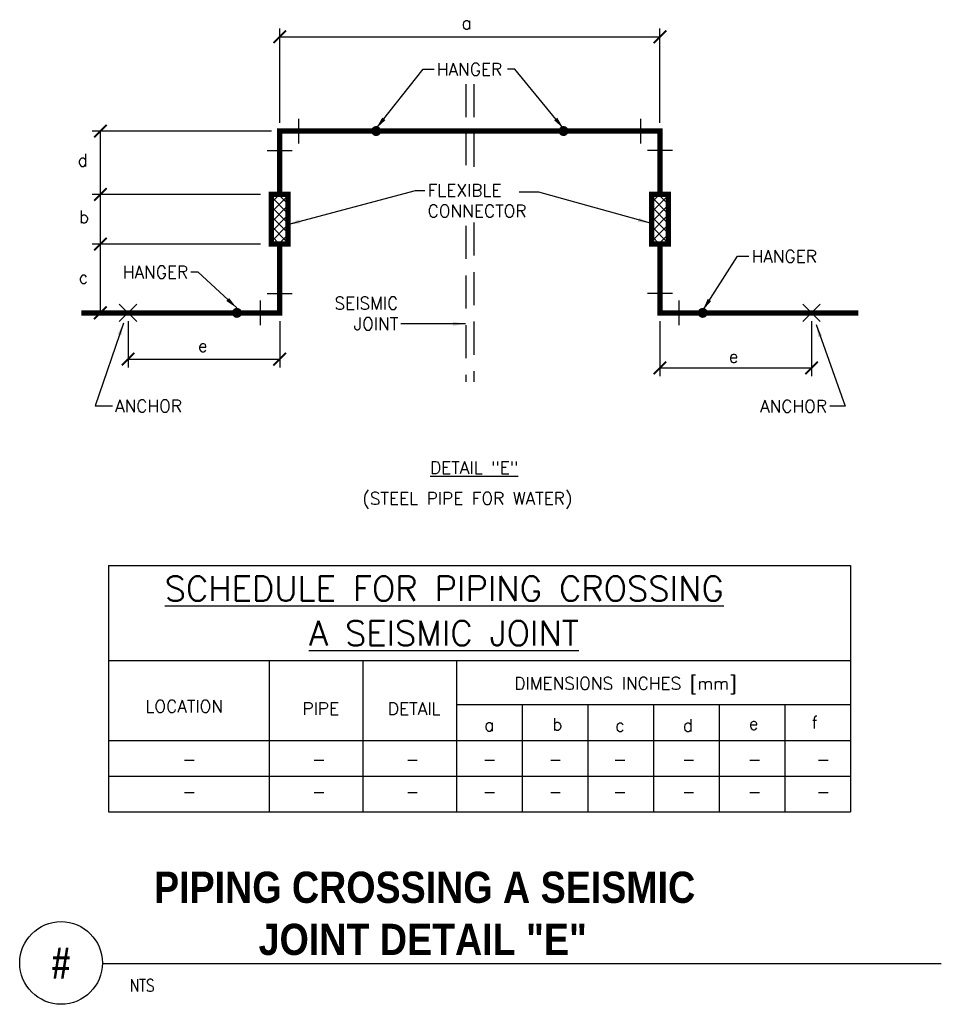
# Model space of a CAD drawing. Header units: inches. Extents: x 0.69 to 7.65, y 0.77 to 8.22.
import ezdxf
from ezdxf.enums import TextEntityAlignment as Align

# ---------------------------------------------------------------- set-up
doc = ezdxf.new("R2010")
doc.units = ezdxf.units.IN
doc.header["$MEASUREMENT"] = 0
doc.header["$PDSIZE"] = -1
doc.linetypes.add('HIDDEN', pattern=[0.375, 0.25, -0.125])
for name, color, linetype in [('M-DETL-DIMS', 2, 'Continuous'), ('M-DETL-HEVY', 5, 'Continuous'), ('M-DETL-MEDM', 4, 'Continuous'), ('M-DETL-PATT', 8, 'Continuous'), ('M-DETL-TEXT', 2, 'Continuous'), ('M-DETL-THIN', 2, 'Continuous'), ('MNHTXT', 61, 'Continuous')]:
    doc.layers.add(name, color=color, linetype=linetype)
doc.styles.add('BOLD', font='bold.shx', dxfattribs={"width": 0.9})
doc.styles.add('Romans', font='romans.shx')
doc.dimstyles.new('VA-Dims', dxfattribs={"dimtxt": 0.09375, "dimasz": 0.09375, "dimexe": 0.09375, "dimexo": 0.03125, "dimgap": 0.02, "dimtad": 1, "dimdec": 5, "dimzin": 0, "dimdsep": 46, "dimlunit": 4, "dimtxsty": 'Romans', "dimblk": 'ARCHTICK', "dimcen": 0.09375, "dimclrd": 256, "dimclre": 256, "dimclrt": 256, "dimadec": 0, "dimazin": 0, "dimtfac": 1, "dimtdec": 5, "dimtofl": 0, "dimtmove": 0, "dimatfit": 3, "dimfxl": 1, "dimfrac": 2, "dimtolj": 1, "dimtzin": 0, "dimlwd": -1, "dimlwe": -1, "dimarcsym": 0})

# ---------------------------------------------------------------- blocks, each defined once
blk = doc.blocks.new('_ArchTick')
at = {"color": 0, "linetype": 'ByBlock', "const_width": 0.15}
blk.add_lwpolyline([(-0.5, -0.5), (0.5, 0.5)], dxfattribs=at)

msp = doc.modelspace()

# ---------------------------------------------------------------- linework, layer by layer
at = {"layer": 'M-DETL-DIMS'}
for p, q in [((2.6527, 7.4401), (2.6527, 8.1533)), ((5.5277, 7.4401), (5.5277, 8.1533)), ((2.6527, 8.0908), (5.5277, 8.0908)), ((2.5902, 7.3776), (1.2351, 7.3776)), ((1.2976, 6.8984), (1.2976, 7.3776)), ((2.5068, 6.8984), (1.2351, 6.8984)), ((2.5068, 6.8984), (1.2351, 6.8984)), ((1.2976, 6.5234), (1.2976, 6.8984)), ((2.5068, 6.5234), (1.2351, 6.5234)), ((2.5068, 6.5234), (1.2351, 6.5234)), ((1.2976, 6.0026), (1.2976, 6.5234)), ((1.4443, 6.0026), (1.2351, 6.0026)), ((1.5068, 5.9401), (1.5068, 5.59)), ((2.6527, 5.9401), (2.6527, 5.59)), ((5.5277, 5.9401), (5.5277, 5.5235)), ((6.6735, 5.9401), (6.6735, 5.5235)), ((1.5068, 5.6525), (2.6527, 5.6525)), ((5.5277, 5.586), (6.6735, 5.586))]:
    msp.add_line(p, q, dxfattribs=at)
at = {"layer": 'M-DETL-HEVY'}
for p, q in [((2.7985, 7.2838), (2.7985, 7.4713)), ((5.3818, 7.2838), (5.3818, 7.4713)), ((2.5589, 7.2317), (2.7464, 7.2317)), ((5.6214, 7.2317), (5.4339, 7.2317)), ((2.5589, 6.1484), (2.7464, 6.1484)), ((5.6214, 6.1484), (5.4339, 6.1484)), ((2.5068, 5.9088), (2.5068, 6.0963)), ((5.6735, 5.9088), (5.6735, 6.0963))]:
    msp.add_line(p, q, dxfattribs=at)
at = {"layer": 'M-DETL-HEVY', "const_width": 0.04}
for points in [[(5.5277, 6.8984), (5.5277, 7.3776), (2.6527, 7.3776), (2.6527, 6.8984)], [(2.5693, 6.8984), (2.736, 6.8984)], [(2.5902, 6.8984), (2.5902, 6.5234)], [(2.7152, 6.8984), (2.7152, 6.5234)], [(5.611, 6.8984), (5.4443, 6.8984)], [(5.4652, 6.8984), (5.4652, 6.5234)], [(5.5902, 6.8984), (5.5902, 6.5234)], [(2.6527, 6.5234), (2.6527, 6.0026), (1.1527, 6.0026)], [(2.5693, 6.5234), (2.736, 6.5234)], [(5.611, 6.5234), (5.4443, 6.5234)], [(5.5277, 6.5234), (5.5277, 6.0026), (7.0277, 6.0026)]]:
    msp.add_lwpolyline(points, dxfattribs=at)
at = {"layer": 'M-DETL-MEDM', "linetype": 'HIDDEN'}
for p, q in [((4.0589, 7.7317), (4.0589, 7.1205)), ((4.1214, 7.7317), (4.1214, 7.1075)), ((4.0589, 6.6604), (4.0589, 5.4817)), ((4.1214, 6.6863), (4.1214, 5.4817))]:
    msp.add_line(p, q, dxfattribs=at)
at = {"layer": 'M-DETL-MEDM'}
for p, q in [((1.3595, 4.0933), (1.3595, 2.2283)), ((1.3595, 4.0933), (6.9681, 4.0933)), ((6.9681, 4.0933), (6.9681, 2.2283)), ((1.3595, 3.3741), (6.9681, 3.3741)), ((2.5723, 3.3741), (2.5723, 2.2283)), ((3.2806, 3.3741), (3.2806, 2.2283)), ((3.989, 3.3741), (3.989, 2.2283)), ((3.989, 3.0408), (6.9681, 3.0408)), ((4.4855, 3.0408), (4.4855, 2.2283)), ((4.982, 3.0408), (4.982, 2.2283)), ((5.4785, 3.0408), (5.4785, 2.2283)), ((5.9751, 3.0408), (5.9751, 2.2283)), ((6.4716, 3.0408), (6.4716, 2.2283)), ((1.3595, 2.7699), (6.9681, 2.7699)), ((1.3595, 2.4991), (6.9681, 2.4991)), ((1.3595, 2.2283), (6.9681, 2.2283))]:
    msp.add_line(p, q, dxfattribs=at)
at = {"layer": 'M-DETL-MEDM', "const_width": 0.0375}
for points in [[(3.4003, 7.3776, -1), (3.3628, 7.3776, -1)], [(4.7801, 7.3776, 1), (4.8176, 7.3776, 1)], [(2.311, 6.0026, 1), (2.3485, 6.0026, 1)], [(5.8318, 6.0026, 1), (5.8693, 6.0026, 1)]]:
    msp.add_lwpolyline(points, format="xyb", close=True, dxfattribs=at)
at = {"layer": 'M-DETL-PATT'}
for p, q in [((2.5902, 6.837), (2.6516, 6.8984)), ((2.5902, 6.7633), (2.7152, 6.8883)), ((2.5902, 6.8795), (2.7152, 6.7545)), ((2.6449, 6.8984), (2.7152, 6.8281)), ((5.4652, 6.8394), (5.5242, 6.8984)), ((5.4652, 6.7657), (5.5902, 6.8907)), ((5.4652, 6.8771), (5.5902, 6.7521)), ((5.5175, 6.8984), (5.5902, 6.8257)), ((2.5902, 6.6897), (2.7152, 6.8147)), ((2.5902, 6.8058), (2.7152, 6.6808)), ((5.4652, 6.6921), (5.5902, 6.8171)), ((5.4652, 6.8034), (5.5902, 6.6784)), ((2.5902, 6.616), (2.7152, 6.741)), ((2.5902, 6.7321), (2.7152, 6.6071)), ((5.4652, 6.6184), (5.5902, 6.7434)), ((5.4652, 6.7298), (5.5902, 6.6048)), ((2.5902, 6.5424), (2.7152, 6.6674)), ((2.5902, 6.6585), (2.7152, 6.5335)), ((5.4652, 6.5447), (5.5902, 6.6697)), ((5.4652, 6.6561), (5.5902, 6.5311)), ((2.5902, 6.5848), (2.6516, 6.5234)), ((2.6449, 6.5234), (2.7152, 6.5937)), ((5.4652, 6.5824), (5.5242, 6.5234)), ((5.5175, 6.5234), (5.5902, 6.5961))]:
    msp.add_line(p, q, dxfattribs=at)
at = {"layer": 'M-DETL-TEXT'}
msp.add_line((1.3125, 1.0816), (7.6544, 1.0816), dxfattribs=at)
msp.add_circle((1, 1.0865), 0.3125, dxfattribs=at)
at = {"layer": 'M-DETL-THIN'}
for p, q in [((1.4405, 5.9363), (1.5731, 6.0689)), ((1.5731, 5.9363), (1.4405, 6.0689)), ((6.6072, 5.9363), (6.7398, 6.0689)), ((6.7398, 5.9363), (6.6072, 6.0689))]:
    msp.add_line(p, q, dxfattribs=at)
at = {"layer": 'MNHTXT'}
msp.add_point((1.3345, 6.0026), dxfattribs=at)

# ---------------------------------------------------------------- block references
at = {"layer": 'M-DETL-DIMS', "zscale": 0.095}
for p, xscale, yscale in [((2.6527, 8.0908), 0.095, 0.0950000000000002), ((5.5277, 8.0908), 0.0950000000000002, 0.0950000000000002), ((1.2976, 7.3776), 0.09499999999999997, 0.09499999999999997), ((1.2976, 6.8984), 0.09499999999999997, 0.09499999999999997), ((1.2976, 6.5234), 0.09499999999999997, 0.09499999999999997), ((1.2976, 6.0026), 0.09499999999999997, 0.09499999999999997), ((1.5068, 5.6525), 0.09499999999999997, 0.09499999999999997), ((2.6527, 5.6525), 0.095, 0.09499999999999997), ((5.5277, 5.586), 0.0950000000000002, 0.09499999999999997), ((6.6735, 5.586), 0.09499999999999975, 0.09499999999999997)]:
    msp.add_blockref('_ArchTick', p, dxfattribs=dict(at, xscale=xscale, yscale=yscale))

# ---------------------------------------------------------------- texts
at = {"layer": 'M-DETL-TEXT', "style": 'BOLD', "width": 0.8}
msp.add_text('#', height=0.2362, dxfattribs=at).set_placement((1, 1.0865), align=Align.MIDDLE)
at = {"layer": 'M-DETL-TEXT', "style": 'Romans', "width": 0.8}
msp.add_text('NTS', height=0.09375, dxfattribs=at).set_placement((1.5201, 0.8698))
at = {"layer": 'M-DETL-TEXT', "attachment_point": 1}
for s, insert, char_height, width, style in [('a', (4.0275, 8.2423), 0.0938, 0.279304, 'Romans'), ('d', (1.1254, 7.2044), 0.0938, 0.114485, 'Romans'), ('b', (1.1359, 6.7759), 0.0938, 0.13562, 'Romans'), ('c', (1.1333, 6.3186), 0.0938, 0.115255, 'Romans'), ('e', (2.0345, 5.8009), 0.0938, 0.191651, 'Romans'), ('e', (6.0476, 5.72), 0.0938, 0.191651, 'Romans'), ('{\\LDETAIL "E"}', (3.7892, 4.8796), 0.0938, 1.297388, 'Romans'), ('(STEEL PIPE FOR WATER)', (3.2774, 4.6466), 0.0938, 2.738132, 'Romans'), ('{\\LSCHEDULE FOR PIPING CROSSING}', (1.7837, 4.0114), 0.1875, 5.106246, 'Romans'), ('{\\LA SEISMIC JOINT}', (2.874, 3.6743), 0.1875, 3.606536, 'Romans'), ('DIMENSIONS INCHES [mm]', (4.4263, 3.2476), 0.0938, 2.839026, 'Romans'), ('LOCATION', (1.6374, 3.0747), 0.09375, 0.830294, 'Romans'), ('PIPE', (2.8249, 3.0569), 0.0938, 0.446395, 'Romans'), ('DETAIL', (3.4706, 3.0562), 0.0938, 0.473178, 'Romans'), ('a', (4.1986, 2.9341), 0.0938, 0.240938, 'Romans'), ('b', (4.7132, 2.9382), 0.0938, 0.240938, 'Romans'), ('c', (5.1892, 2.9311), 0.0938, 0.240938, 'Romans'), ('d', (5.7006, 2.9312), 0.0938, 0.240938, 'Romans'), ('e', (6.199, 2.9443), 0.0938, 0.240938, 'Romans'), ('f', (6.6743, 2.9527), 0.0938, 0.240938, 'Romans'), ('-', (1.9172, 2.675), 0.0938, 0.072321, 'Romans'), ('-', (2.898, 2.675), 0.0938, 0.072321, 'Romans'), ('-', (3.6044, 2.675), 0.0938, 0.072321, 'Romans'), ('-', (4.1874, 2.675), 0.0938, 0.072321, 'Romans'), ('-', (4.6859, 2.675), 0.0938, 0.072321, 'Romans'), ('-', (5.174, 2.675), 0.0938, 0.072321, 'Romans'), ('-', (5.6933, 2.675), 0.0938, 0.072321, 'Romans'), ('-', (6.1919, 2.675), 0.0938, 0.072321, 'Romans'), ('-', (6.7112, 2.675), 0.0938, 0.072321, 'Romans'), ('-', (1.9172, 2.4283), 0.0938, 0.072321, 'Romans'), ('-', (2.898, 2.4283), 0.0938, 0.072321, 'Romans'), ('-', (3.6044, 2.4283), 0.0938, 0.072321, 'Romans'), ('-', (4.1874, 2.4283), 0.0938, 0.072321, 'Romans'), ('-', (4.6859, 2.4283), 0.0938, 0.072321, 'Romans'), ('-', (5.174, 2.4283), 0.0938, 0.072321, 'Romans'), ('-', (5.6933, 2.4283), 0.0938, 0.072321, 'Romans'), ('-', (6.1919, 2.4283), 0.0938, 0.072321, 'Romans'), ('-', (6.7112, 2.4283), 0.0938, 0.072321, 'Romans'), ('\\pi0.19676;PIPING CROSSING A SEISMIC \\P\\pi0.98767;JOINT DETAIL "E"', (1.5062, 1.777), 0.23622, 4.402976, 'BOLD')]:
    msp.add_mtext(s, dxfattribs=dict(at, insert=insert, char_height=char_height, width=width, style=style))
at = {"layer": 'M-DETL-TEXT', "char_height": 0.09375, "style": 'Romans'}
for s, insert, attachment_point in [('\\A1;HANGER', (3.8408, 7.8914), 1), ('\\A1;FLEXIBLE\\PCONNECTOR', (3.7713, 6.9759), 1), ('\\A1;HANGER', (6.22, 6.4772), 1), ('\\A1;HANGER', (1.9613, 6.2637), 9), ('\\A1;SEISMIC \\PJOINT', (3.5492, 5.8729), 9), ('\\A1;ANCHOR', (1.4081, 5.3456), 1), ('\\A1;ANCHOR', (6.7907, 5.25), 9)]:
    msp.add_mtext(s, dxfattribs=dict(at, insert=insert, attachment_point=attachment_point))

# ---------------------------------------------------------------- leaders
at = {"layer": 'M-DETL-TEXT', "annotation_type": 0, "has_hookline": 1}
for points, hookline_direction, text_width in [([(3.3815, 7.3963), (3.7377, 7.8445), (3.8208, 7.8445)], 0, 0.5179), ([(2.7143, 6.6706), (3.6789, 6.929), (3.7513, 6.929)], 0, 0.8036), ([(5.8506, 6.0213), (6.114, 6.4303), (6.2, 6.4303)], 0, 0.5179), ([(2.3284, 6.0401), (2.0367, 6.3106), (1.9813, 6.3106)], 1, 0.5179), ([(1.4718, 5.9248), (1.2573, 5.2987), (1.3881, 5.2987)], 0, 0.5446), ([(4.0566, 5.9198), (3.5692, 5.9198)], 1, 0.5089), ([(6.708, 5.914), (6.9272, 5.2969), (6.8107, 5.2969)], 1, 0.5446)]:
    msp.add_leader(points, dimstyle='VA-Dims', override={"dimgap": 0.02, "dimtad": 0}, dxfattribs=dict(at, hookline_direction=hookline_direction, text_width=text_width))
at = {"layer": 'M-DETL-TEXT'}
for points in [[(4.7988, 7.3963), (4.4294, 7.8464), (4.3758, 7.8464)], [(5.4558, 6.6809), (4.6126, 6.9164), (4.4638, 6.9164)]]:
    msp.add_leader(points, dimstyle='VA-Dims', override={"dimgap": 0.02, "dimtad": 0}, dxfattribs=at)

doc.saveas('drawing.dxf')
